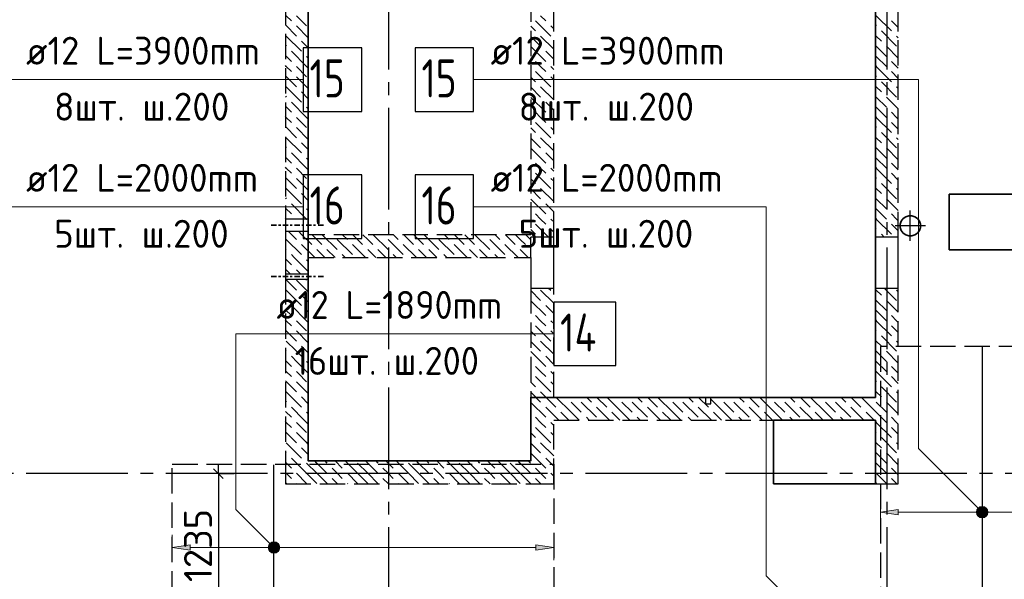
# Model space of a CAD drawing. Header units: millimetres. Extents: x 40580 to 1930067, y -240640 to 81020.
# Tile 119 of 256: x 490107 to 497851, y -212295 to -207892. Entities that reach past the tile are written whole.
import ezdxf

# ---------------------------------------------------------------- set-up
doc = ezdxf.new("R2010")
doc.units = ezdxf.units.MM
for name, pattern in [('______2', [270, 200, -70]), ('______5', [1100, 800, -100, 100, -100]), ('CENTER', [2, 1.25, -0.25, 0.25, -0.25])]:
    doc.linetypes.add(name, pattern=pattern)
for name, color, linetype, lineweight in [('Standard', 7, 'Continuous', 25), ('ДОП Верх по У', 7, 'Continuous', 25), ('ЖБ Перекрытие верхний уровень', 7, 'Continuous', 35), ('ОСИ', 7, 'CENTER', 15), ('Позиционная метка номер позиции', 7, 'Continuous', 13), ('Примечания', 7, 'Continuous', 13)]:
    doc.layers.add(name, color=color, linetype=linetype, lineweight=lineweight)
doc.layers.add('ЖБ Стена верхний уровень', color=7, linetype='______2', true_color=0x656565)
doc.layers.add('Макрос окна_ макрос двери', color=7, linetype='Continuous')
doc.styles.add('ISOCPEUR', font='isocpeur.ttf')

msp = doc.modelspace()

# ---------------------------------------------------------------- hatches: boundary and pattern name
at = {"layer": 'ДОП Верх по У', "linetype": 'Continuous', "lineweight": 13, "transparency": 33554687}
for points in [[(497016.8, -211787), (496876.8, -211767), (497016.8, -211747)], [(491446.8, -212064.9), (491306.8, -212044.9), (491446.8, -212024.9)]]:
    msp.add_hatch(color=7, dxfattribs=at).paths.add_polyline_path(points, flags=16)
for points in [[(497644.6, -211785.8), (497644.6, -211748.3), (497639.3, -211767)], [(497644.6, -211748.3), (497658.1, -211799.3), (497658.1, -211734.8)], [(497644.6, -211748.3), (497644.6, -211785.8), (497658.1, -211799.3)], [(497658.1, -211734.8), (497676.8, -211804.5), (497676.8, -211729.5)], [(497658.1, -211734.8), (497658.1, -211799.3), (497676.8, -211804.5)], [(497676.8, -211729.5), (497676.8, -211804.5), (497695.6, -211799.3)], [(497676.8, -211729.5), (497695.6, -211799.3), (497695.6, -211734.8)], [(497695.6, -211734.8), (497695.6, -211799.3), (497709.1, -211785.8)], [(497695.6, -211734.8), (497709.1, -211785.8), (497709.1, -211748.3)], [(497709.1, -211748.3), (497709.1, -211785.8), (497714.3, -211767)], [(492074.6, -212063.6), (492074.6, -212026.1), (492069.3, -212044.9)], [(492074.6, -212026.1), (492088.1, -212077.1), (492088.1, -212012.6)], [(492074.6, -212026.1), (492074.6, -212063.6), (492088.1, -212077.1)], [(492088.1, -212012.6), (492106.8, -212082.4), (492106.8, -212007.4)], [(492088.1, -212012.6), (492088.1, -212077.1), (492106.8, -212082.4)], [(492106.8, -212007.4), (492106.8, -212082.4), (492125.6, -212077.1)], [(492106.8, -212007.4), (492125.6, -212077.1), (492125.6, -212012.6)], [(492125.6, -212012.6), (492125.6, -212077.1), (492139.1, -212063.6)], [(492125.6, -212012.6), (492139.1, -212063.6), (492139.1, -212026.1)], [(492139.1, -212026.1), (492139.1, -212063.6), (492144.3, -212044.9)], [(494166.8, -212064.9), (494306.8, -212044.9), (494166.8, -212024.9)]]:
    msp.add_hatch(color=7, dxfattribs=at).paths.add_polyline_path(points)
at = {"layer": 'Позиционная метка номер позиции', "linetype": 'Continuous', "lineweight": 13, "transparency": 33554687}
for points in [[(497645, -211798.9), (497688.3, -211723.8), (497633.5, -211778.5)], [(497633.5, -211778.5), (497688.3, -211723.8), (497665.4, -211723.8)], [(497633.5, -211778.5), (497665.4, -211723.8), (497633.5, -211755.6)], [(497633.5, -211755.6), (497665.4, -211723.8), (497645, -211735.2)], [(497645, -211798.9), (497708.6, -211735.2), (497688.3, -211723.8)], [(497665.4, -211810.3), (497708.6, -211735.2), (497645, -211798.9)], [(497665.4, -211810.3), (497720.1, -211755.6), (497708.6, -211735.2)], [(497688.3, -211810.3), (497720.1, -211755.6), (497665.4, -211810.3)], [(497688.3, -211810.3), (497720.1, -211778.5), (497720.1, -211755.6)], [(497720.1, -211778.5), (497688.3, -211810.3), (497708.6, -211798.9)], [(492075, -212076.7), (492118.3, -212001.6), (492063.5, -212056.3)], [(492063.5, -212056.3), (492118.3, -212001.6), (492095.4, -212001.6)], [(492063.5, -212056.3), (492095.4, -212001.6), (492063.5, -212033.4)], [(492063.5, -212033.4), (492095.4, -212001.6), (492075, -212013)], [(492075, -212076.7), (492138.6, -212013), (492118.3, -212001.6)], [(492095.4, -212088.1), (492138.6, -212013), (492075, -212076.7)], [(492095.4, -212088.1), (492150.1, -212033.4), (492138.6, -212013)], [(492118.3, -212088.1), (492150.1, -212033.4), (492095.4, -212088.1)], [(492118.3, -212088.1), (492150.1, -212056.3), (492150.1, -212033.4)], [(492150.1, -212056.3), (492118.3, -212088.1), (492138.6, -212076.7)]]:
    msp.add_hatch(color=7, dxfattribs=at).paths.add_polyline_path(points)

# ---------------------------------------------------------------- linework, layer by layer
at = {"layer": 'Standard', "color": 8, "linetype": '______5', "lineweight": -3, "transparency": 33554687}
for p, q in [((497111.8, -209633.4), (497111.8, -209394.4)), ((497231.3, -209513.9), (496992.3, -209513.9))]:
    msp.add_line(p, q, dxfattribs=at)
at = {"layer": 'Standard', "color": 7, "linetype": 'Continuous', "lineweight": -3, "transparency": 33554687}
msp.add_line((491669.2, -211463.9), (491669.2, -211388.9), dxfattribs=at)
at = {"layer": 'Standard', "color": 251, "linetype": 'Continuous', "lineweight": -3, "true_color": 0x656565, "transparency": 33554687}
for q in [(491336.8, -211463.9), (491544.2, -211463.9), (491794.2, -211463.9)]:
    msp.add_line((491669.2, -211463.9), q, dxfattribs=at)
at = {"layer": 'Standard', "color": 7, "linetype": 'Continuous', "lineweight": 25, "transparency": 33554687}
msp.add_line((491631.7, -211426.4), (491706.7, -211501.4), dxfattribs=at)
at = {"layer": 'Standard', "color": 7, "linetype": 'Continuous', "lineweight": -3, "transparency": 33554687}
msp.add_lwpolyline([(491669.2, -211463.9), (491669.2, -212401.8), (491669.2, -212401.8), (491669.2, -212481.2), (491669.2, -212481.2), (491669.2, -212700.9)], dxfattribs=at)
at = {"layer": 'ДОП Верх по У', "color": 7, "linetype": 'Continuous', "lineweight": 13, "transparency": 33554687}
for p, q in [((490136.8, -208363.9), (492222.8, -208363.9)), ((493790.8, -208363.9), (495876.8, -208363.9)), ((490136.8, -209363.9), (492222.8, -209363.9)), ((493790.8, -209363.9), (495876.8, -209363.9)), ((492106.8, -210363.9), (494148.8, -210363.9))]:
    msp.add_line(p, q, dxfattribs=at)
at = {"layer": 'ДОП Верх по У', "color": 7, "linetype": 'Continuous', "lineweight": -3, "transparency": 33554687}
for p, q in [((497676.8, -210469.9), (497676.8, -214357.9)), ((492106.8, -212694.9), (492106.8, -211394.9))]:
    msp.add_line(p, q, dxfattribs=at)
at = {"layer": 'ДОП Верх по У', "color": 251, "linetype": 'Continuous', "lineweight": 13, "true_color": 0x494949, "transparency": 33554687}
for p, q in [((496876.8, -211767), (496876.8, -211667)), ((496876.8, -211767), (497016.8, -211747)), ((497016.8, -211787), (496876.8, -211767)), ((496876.8, -211767), (496876.8, -211867)), ((496876.8, -211767), (496876.8, -211767)), ((497016.8, -211747), (497016.8, -211787)), ((497016.8, -211767), (497646.8, -211767)), ((497676.8, -211729.5), (497676.8, -211729.5)), ((497706.8, -211767), (498136.8, -211767)), ((497676.8, -211804.5), (497676.8, -211804.5)), ((491306.8, -212044.9), (491306.8, -211944.9)), ((494306.8, -212044.9), (494306.8, -211944.9)), ((491306.8, -212044.9), (491446.8, -212024.9)), ((491446.8, -212024.9), (491446.8, -212064.9)), ((492106.8, -212007.4), (492106.8, -212007.4)), ((494306.8, -212044.9), (494166.8, -212024.9)), ((494166.8, -212024.9), (494166.8, -212064.9)), ((491446.8, -212064.9), (491306.8, -212044.9)), ((491306.8, -212044.9), (491306.8, -212144.9)), ((491306.8, -212044.9), (491306.8, -212044.9)), ((491446.8, -212044.9), (492076.8, -212044.9)), ((492106.8, -212082.4), (492106.8, -212082.4)), ((492136.8, -212044.9), (494166.8, -212044.9)), ((494166.8, -212064.9), (494306.8, -212044.9)), ((494306.8, -212044.9), (494306.8, -212144.9)), ((494306.8, -212044.9), (494306.8, -212044.9))]:
    msp.add_line(p, q, dxfattribs=at)
at = {"layer": 'ДОП Верх по У', "color": 7, "linetype": 'Continuous', "lineweight": 25, "transparency": 33554687}
for points in [[(492336.8, -208613.9), (492796.8, -208613.9), (492796.8, -208113.9), (492336.8, -208113.9), (492336.8, -208613.9)], [(493216.8, -208613.9), (493676.8, -208613.9), (493676.8, -208113.9), (493216.8, -208113.9), (493216.8, -208613.9)], [(492336.8, -209613.9), (492796.8, -209613.9), (492796.8, -209113.9), (492336.8, -209113.9), (492336.8, -209613.9)], [(493216.8, -209613.9), (493676.8, -209613.9), (493676.8, -209113.9), (493216.8, -209113.9), (493216.8, -209613.9)], [(494306.8, -210613.9), (494796.8, -210613.9), (494796.8, -210113.9), (494306.8, -210113.9), (494306.8, -210613.9)]]:
    msp.add_lwpolyline(points, dxfattribs=at)
at = {"layer": 'ДОП Верх по У', "color": 251, "linetype": 'Continuous', "lineweight": 13, "true_color": 0x494949, "transparency": 33554687}
for centre in [(497676.8, -211767), (492106.8, -212044.9)]:
    msp.add_circle(centre, 37.5, dxfattribs=at)
at = {"layer": 'ЖБ Перекрытие верхний уровень', "transparency": 33554687}
for p, q in [((498676.8, -209263.9), (497416.8, -209263.9)), ((497416.8, -209263.9), (497416.8, -209703.9)), ((497039.9, -209477.2), (497032.1, -209501.2)), ((497054.8, -209456.8), (497039.9, -209477.2)), ((497075.2, -209442), (497054.8, -209456.8)), ((497099.2, -209434.2), (497075.2, -209442)), ((497124.4, -209434.2), (497099.2, -209434.2)), ((497148.4, -209442), (497124.4, -209434.2)), ((497168.9, -209456.8), (497148.4, -209442)), ((497183.7, -209477.2), (497168.9, -209456.8)), ((497191.5, -209501.2), (497183.7, -209477.2)), ((497032.1, -209501.2), (497032.1, -209526.5)), ((497032.1, -209526.5), (497039.9, -209550.5)), ((497039.9, -209550.5), (497054.8, -209570.9)), ((497168.9, -209570.9), (497183.7, -209550.5)), ((497183.7, -209550.5), (497191.5, -209526.5)), ((497191.5, -209526.5), (497191.5, -209501.2)), ((497054.8, -209570.9), (497075.2, -209585.7)), ((497075.2, -209585.7), (497099.2, -209593.5)), ((497099.2, -209593.5), (497124.4, -209593.5)), ((497124.4, -209593.5), (497148.4, -209585.7)), ((497148.4, -209585.7), (497168.9, -209570.9)), ((497416.8, -209703.9), (498676.8, -209703.9)), ((496836.8, -211043.9), (496036.8, -211043.9)), ((496036.8, -211043.9), (496036.8, -211543.9)), ((496836.8, -211543.9), (496836.8, -211043.9)), ((496036.8, -211543.9), (496836.8, -211543.9))]:
    msp.add_line(p, q, dxfattribs=at)
at = {"layer": 'ЖБ Перекрытие верхний уровень', "transparency": 33554687, "extrusion": (0, 0, -1)}
msp.add_lwpolyline([(-494306.8, -206818.9), (-494306.8, -206923.9), (-492376.8, -206923.9), (-492376.8, -211363.9), (-494126.8, -211363.9), (-494126.8, -210863.9), (-496836.8, -210863.9), (-496836.8, -206818.9), (-494306.8, -206818.9), (-494306.8, -206818.9)], dxfattribs=at)
at = {"layer": 'ЖБ Стена верхний уровень', "color": 251, "linetype": '______2', "lineweight": -3, "true_color": 0x656565, "transparency": 33554687}
for p, q in [((492196.8, -206923.9), (492196.8, -209461.4)), ((492376.8, -209461.4), (492376.8, -206923.9)), ((494126.8, -207168.9), (494126.8, -209583.9)), ((494306.8, -209603.9), (494306.8, -207168.9)), ((496836.8, -207168.9), (496836.8, -209603.9)), ((497016.8, -209603.9), (497016.8, -207168.9)), ((492376.8, -209461.4), (492196.8, -209461.4)), ((492196.8, -209556.4), (492376.8, -209556.4)), ((492196.8, -209556.4), (492196.8, -209583.9)), ((492376.8, -209583.9), (492376.8, -209556.4)), ((492196.8, -209583.9), (492196.8, -209763.9)), ((494126.8, -209583.9), (492376.8, -209583.9)), ((494306.8, -209603.9), (494126.8, -209603.9)), ((494126.8, -209763.9), (494126.8, -209603.9)), ((497016.8, -209603.9), (496836.8, -209603.9)), ((492196.8, -209763.9), (492196.8, -209893.9)), ((492376.8, -209763.9), (494126.8, -209763.9)), ((492376.8, -209893.9), (492376.8, -209763.9)), ((492376.8, -209893.9), (492196.8, -209893.9)), ((492376.8, -209893.9), (492196.8, -209893.9)), ((492196.8, -209933.9), (492376.8, -209933.9)), ((492196.8, -209933.9), (492376.8, -209933.9)), ((492196.8, -209933.9), (492196.8, -211363.9)), ((492376.8, -211363.9), (492376.8, -209933.9)), ((494126.8, -210003.9), (494306.8, -210003.9)), ((494126.8, -210003.9), (494126.8, -211363.9)), ((494306.8, -210863.9), (494306.8, -210003.9)), ((496836.8, -210003.9), (497016.8, -210003.9)), ((496836.8, -210003.9), (496836.8, -210863.9)), ((497016.8, -211543.9), (497016.8, -210003.9)), ((495501.8, -210863.9), (494306.8, -210863.9)), ((495501.8, -210863.9), (495501.8, -210913.9)), ((495541.8, -210913.9), (495541.8, -210863.9)), ((496836.8, -210863.9), (495541.8, -210863.9)), ((495501.8, -210913.9), (495541.8, -210913.9)), ((494306.8, -211043.9), (496836.8, -211043.9)), ((494306.8, -211543.9), (494306.8, -211043.9)), ((496836.8, -211043.9), (496836.8, -211543.9)), ((492196.8, -211363.9), (492196.8, -211543.9)), ((494126.8, -211363.9), (492376.8, -211363.9)), ((492196.8, -211543.9), (494126.8, -211543.9)), ((494126.8, -211543.9), (494306.8, -211543.9)), ((496836.8, -211543.9), (497016.8, -211543.9))]:
    msp.add_line(p, q, dxfattribs=at)
at = {"layer": 'ЖБ Стена верхний уровень', "color": 9, "linetype": 'Continuous', "lineweight": -3, "true_color": 0xc7c7c7, "transparency": 33554687}
for p, q in [((492243.8, -207900.7), (492203.8, -207860.7)), ((492283.8, -207860.7), (492363.8, -207940.7)), ((494163.8, -207900.7), (494283.8, -208020.7)), ((494243.8, -207900.7), (494203.8, -207860.7)), ((496843.8, -207860.7), (496963.8, -207980.7)), ((492196.8, -207933.8), (492283.8, -208020.7)), ((492283.8, -207940.7), (492376.8, -208033.8)), ((494126.8, -207943.8), (494163.8, -207980.7)), ((494283.8, -207940.7), (494306.8, -207963.8)), ((496836.8, -207933.8), (496843.8, -207940.7)), ((496883.8, -207980.7), (497003.8, -208100.7)), ((492203.8, -208020.7), (492323.8, -208140.7)), ((492376.8, -208113.8), (492323.8, -208060.7)), ((494126.8, -208023.8), (494203.8, -208100.7)), ((494203.8, -208020.7), (494306.8, -208123.8)), ((496843.8, -208020.7), (496836.8, -208013.8)), ((496883.8, -208060.7), (496843.8, -208020.7)), ((492196.8, -208093.8), (492203.8, -208100.7)), ((492363.8, -208260.7), (492243.8, -208140.7)), ((494126.8, -208103.8), (494243.8, -208220.7)), ((494306.8, -208203.8), (494243.8, -208140.7)), ((496843.8, -208100.7), (496923.8, -208180.7)), ((492196.8, -208173.8), (492243.8, -208220.7)), ((492363.8, -208180.7), (492376.8, -208193.8)), ((494203.8, -208260.7), (494163.8, -208220.7)), ((496843.8, -208180.7), (496836.8, -208173.8)), ((496843.8, -208180.7), (496923.8, -208260.7)), ((497003.8, -208260.7), (496963.8, -208220.7)), ((492203.8, -208260.7), (492196.8, -208253.8)), ((492243.8, -208300.7), (492203.8, -208260.7)), ((492283.8, -208260.7), (492363.8, -208340.7)), ((492363.8, -208260.7), (492376.8, -208273.8)), ((494163.8, -208300.7), (494283.8, -208420.7)), ((494243.8, -208300.7), (494203.8, -208260.7)), ((494283.8, -208260.7), (494306.8, -208283.8)), ((496836.8, -208253.8), (496843.8, -208260.7)), ((496843.8, -208260.7), (496963.8, -208380.7)), ((492196.8, -208333.8), (492283.8, -208420.7)), ((492283.8, -208340.7), (492376.8, -208433.8)), ((494126.8, -208343.8), (494163.8, -208380.7)), ((494283.8, -208340.7), (494306.8, -208363.8)), ((496836.8, -208333.8), (496843.8, -208340.7)), ((496883.8, -208380.7), (497003.8, -208500.7)), ((492203.8, -208420.7), (492323.8, -208540.7)), ((492376.8, -208513.8), (492323.8, -208460.7)), ((494126.8, -208423.8), (494203.8, -208500.7)), ((494203.8, -208420.7), (494306.8, -208523.8)), ((496843.8, -208420.7), (496836.8, -208413.8)), ((496883.8, -208460.7), (496843.8, -208420.7)), ((492196.8, -208493.8), (492203.8, -208500.7)), ((492363.8, -208660.7), (492243.8, -208540.7)), ((494126.8, -208503.8), (494243.8, -208620.7)), ((494306.8, -208603.8), (494243.8, -208540.7)), ((496843.8, -208500.7), (496923.8, -208580.7)), ((492196.8, -208573.8), (492243.8, -208620.7)), ((492363.8, -208580.7), (492376.8, -208593.8)), ((494203.8, -208660.7), (494163.8, -208620.7)), ((496843.8, -208580.7), (496836.8, -208573.8)), ((496843.8, -208580.7), (496923.8, -208660.7)), ((497003.8, -208660.7), (496963.8, -208620.7)), ((492203.8, -208660.7), (492196.8, -208653.8)), ((492243.8, -208700.7), (492203.8, -208660.7)), ((492283.8, -208660.7), (492363.8, -208740.7)), ((492363.8, -208660.7), (492376.8, -208673.8)), ((494163.8, -208700.7), (494283.8, -208820.7)), ((494243.8, -208700.7), (494203.8, -208660.7)), ((494283.8, -208660.7), (494306.8, -208683.8)), ((496836.8, -208653.8), (496843.8, -208660.7)), ((496843.8, -208660.7), (496963.8, -208780.7)), ((492196.8, -208733.8), (492283.8, -208820.7)), ((492283.8, -208740.7), (492376.8, -208833.8)), ((494126.8, -208743.8), (494163.8, -208780.7)), ((494283.8, -208740.7), (494306.8, -208763.8)), ((496836.8, -208733.8), (496843.8, -208740.7)), ((496883.8, -208780.7), (497003.8, -208900.7)), ((492203.8, -208820.7), (492323.8, -208940.7)), ((494126.8, -208823.8), (494203.8, -208900.7)), ((494203.8, -208820.7), (494306.8, -208923.8)), ((496843.8, -208820.7), (496836.8, -208813.8)), ((496883.8, -208860.7), (496843.8, -208820.7)), ((492196.8, -208893.8), (492203.8, -208900.7)), ((492376.8, -208913.8), (492323.8, -208860.7)), ((494126.8, -208903.8), (494243.8, -209020.7)), ((496843.8, -208900.7), (496923.8, -208980.7)), ((492196.8, -208973.8), (492243.8, -209020.7)), ((492363.8, -209060.7), (492243.8, -208940.7)), ((492363.8, -208980.7), (492376.8, -208993.8)), ((494306.8, -209003.8), (494243.8, -208940.7)), ((496843.8, -208980.7), (496836.8, -208973.8)), ((496843.8, -208980.7), (496923.8, -209060.7)), ((492203.8, -209060.7), (492196.8, -209053.8)), ((492243.8, -209100.7), (492203.8, -209060.7)), ((492283.8, -209060.7), (492363.8, -209140.7)), ((492363.8, -209060.7), (492376.8, -209073.8)), ((494203.8, -209060.7), (494163.8, -209020.7)), ((494243.8, -209100.7), (494203.8, -209060.7)), ((494283.8, -209060.7), (494306.8, -209083.8)), ((496836.8, -209053.8), (496843.8, -209060.7)), ((496843.8, -209060.7), (496963.8, -209180.7)), ((497003.8, -209060.7), (496963.8, -209020.7)), ((492196.8, -209133.8), (492283.8, -209220.7)), ((492283.8, -209140.7), (492376.8, -209233.8)), ((494126.8, -209143.8), (494163.8, -209180.7)), ((494163.8, -209100.7), (494283.8, -209220.7)), ((494283.8, -209140.7), (494306.8, -209163.8)), ((496836.8, -209133.8), (496843.8, -209140.7)), ((492203.8, -209220.7), (492323.8, -209340.7)), ((494126.8, -209223.8), (494203.8, -209300.7)), ((494203.8, -209220.7), (494306.8, -209323.8)), ((496843.8, -209220.7), (496836.8, -209213.8)), ((496883.8, -209260.7), (496843.8, -209220.7)), ((496883.8, -209180.7), (497003.8, -209300.7)), ((492196.8, -209293.8), (492203.8, -209300.7)), ((492376.8, -209313.8), (492323.8, -209260.7)), ((494126.8, -209303.8), (494243.8, -209420.7)), ((496843.8, -209300.7), (496923.8, -209380.7)), ((492196.8, -209373.8), (492243.8, -209420.7)), ((492363.8, -209460.7), (492243.8, -209340.7)), ((492363.8, -209380.7), (492376.8, -209393.8)), ((494306.8, -209403.8), (494243.8, -209340.7)), ((496843.8, -209380.7), (496836.8, -209373.8)), ((496843.8, -209380.7), (496923.8, -209460.7)), ((492203.8, -209460.7), (492196.8, -209453.8)), ((492204.4, -209461.4), (492203.8, -209460.7)), ((492283.8, -209460.7), (492284.4, -209461.4)), ((492363.8, -209460.7), (492364.4, -209461.4)), ((494203.8, -209460.7), (494163.8, -209420.7)), ((494243.8, -209500.7), (494203.8, -209460.7)), ((494283.8, -209460.7), (494306.8, -209483.8)), ((496836.8, -209453.8), (496843.8, -209460.7)), ((496843.8, -209460.7), (496963.8, -209580.7)), ((497003.8, -209460.7), (496963.8, -209420.7)), ((492219.4, -209556.4), (492246.9, -209583.9)), ((492299.4, -209556.4), (492326.9, -209583.9)), ((494126.8, -209543.8), (494163.8, -209580.7)), ((494163.8, -209500.7), (494266.9, -209603.9)), ((494283.8, -209540.7), (494306.8, -209563.8)), ((496836.8, -209533.8), (496843.8, -209540.7)), ((492203.8, -209620.7), (492323.8, -209740.7)), ((492246.9, -209583.9), (492283.8, -209620.7)), ((492326.9, -209583.9), (492403.8, -209660.7)), ((492443.8, -209620.7), (492406.9, -209583.9)), ((492483.8, -209660.7), (492443.8, -209620.7)), ((492486.9, -209583.9), (492603.8, -209700.7)), ((492603.8, -209620.7), (492723.8, -209740.7)), ((492646.9, -209583.9), (492683.8, -209620.7)), ((492726.9, -209583.9), (492803.8, -209660.7)), ((492843.8, -209620.7), (492806.9, -209583.9)), ((492883.8, -209660.7), (492843.8, -209620.7)), ((492886.9, -209583.9), (493003.8, -209700.7)), ((493003.8, -209620.7), (493123.8, -209740.7)), ((493046.9, -209583.9), (493083.8, -209620.7)), ((493126.9, -209583.9), (493203.8, -209660.7)), ((493243.8, -209620.7), (493206.9, -209583.9)), ((493283.8, -209660.7), (493243.8, -209620.7)), ((493286.9, -209583.9), (493403.8, -209700.7)), ((493403.8, -209620.7), (493523.8, -209740.7)), ((493446.9, -209583.9), (493483.8, -209620.7)), ((493526.9, -209583.9), (493603.8, -209660.7)), ((493643.8, -209620.7), (493606.9, -209583.9)), ((493683.8, -209660.7), (493643.8, -209620.7)), ((493686.9, -209583.9), (493803.8, -209700.7)), ((493803.8, -209620.7), (493923.8, -209740.7)), ((493846.9, -209583.9), (493883.8, -209620.7)), ((493926.9, -209583.9), (494003.8, -209660.7)), ((494043.8, -209620.7), (494006.9, -209583.9)), ((494083.8, -209660.7), (494043.8, -209620.7)), ((494086.9, -209583.9), (494126.8, -209623.8)), ((496883.8, -209580.7), (496906.9, -209603.9)), ((492196.8, -209693.8), (492203.8, -209700.7)), ((492426.9, -209763.9), (492323.8, -209660.7)), ((492443.8, -209700.7), (492506.9, -209763.9)), ((492523.8, -209700.7), (492586.9, -209763.9)), ((492826.9, -209763.9), (492723.8, -209660.7)), ((492843.8, -209700.7), (492906.9, -209763.9)), ((492923.8, -209700.7), (492986.9, -209763.9)), ((493226.9, -209763.9), (493123.8, -209660.7)), ((493243.8, -209700.7), (493306.9, -209763.9)), ((493323.8, -209700.7), (493386.9, -209763.9)), ((493626.9, -209763.9), (493523.8, -209660.7)), ((493643.8, -209700.7), (493706.9, -209763.9)), ((493723.8, -209700.7), (493786.9, -209763.9)), ((494026.9, -209763.9), (493923.8, -209660.7)), ((494043.8, -209700.7), (494106.9, -209763.9)), ((494123.8, -209700.7), (494126.8, -209703.8)), ((492266.9, -209763.9), (492243.8, -209740.7)), ((492363.8, -209860.7), (492266.9, -209763.9)), ((492363.8, -209780.7), (492376.8, -209793.8)), ((492666.9, -209763.9), (492643.8, -209740.7)), ((493066.9, -209763.9), (493043.8, -209740.7)), ((493466.9, -209763.9), (493443.8, -209740.7)), ((493866.9, -209763.9), (493843.8, -209740.7)), ((492203.8, -209860.7), (492196.8, -209853.8)), ((492283.8, -209860.7), (492316.9, -209893.9)), ((492363.8, -209860.7), (492376.8, -209873.8)), ((492283.8, -209940.7), (492376.8, -210033.8)), ((492356.9, -209933.9), (492363.8, -209940.7)), ((494203.8, -210020.7), (494306.8, -210123.8)), ((494266.9, -210003.9), (494283.8, -210020.7)), ((496843.8, -210020.7), (496836.8, -210013.8)), ((496883.8, -210060.7), (496843.8, -210020.7)), ((496906.9, -210003.9), (497003.8, -210100.7)), ((492196.8, -210093.8), (492203.8, -210100.7)), ((492376.8, -210113.8), (492323.8, -210060.7)), ((494126.8, -210023.8), (494203.8, -210100.7)), ((492196.8, -210173.8), (492243.8, -210220.7)), ((492363.8, -210260.7), (492243.8, -210140.7)), ((494126.8, -210103.8), (494243.8, -210220.7)), ((494306.8, -210203.8), (494243.8, -210140.7)), ((496843.8, -210180.7), (496836.8, -210173.8)), ((496843.8, -210100.7), (496923.8, -210180.7)), ((492203.8, -210260.7), (492196.8, -210253.8)), ((492363.8, -210180.7), (492376.8, -210193.8)), ((494203.8, -210260.7), (494163.8, -210220.7)), ((496836.8, -210253.8), (496843.8, -210260.7)), ((496843.8, -210180.7), (496923.8, -210260.7)), ((497003.8, -210260.7), (496963.8, -210220.7)), ((492243.8, -210300.7), (492203.8, -210260.7)), ((492283.8, -210260.7), (492363.8, -210340.7)), ((492363.8, -210260.7), (492376.8, -210273.8)), ((494163.8, -210300.7), (494283.8, -210420.7)), ((494243.8, -210300.7), (494203.8, -210260.7)), ((494283.8, -210260.7), (494306.8, -210283.8)), ((496843.8, -210260.7), (496963.8, -210380.7)), ((492283.8, -210340.7), (492376.8, -210433.8)), ((494126.8, -210343.8), (494163.8, -210380.7)), ((494283.8, -210340.7), (494306.8, -210363.8)), ((496836.8, -210333.8), (496843.8, -210340.7)), ((496883.8, -210380.7), (497003.8, -210500.7)), ((492376.8, -210513.8), (492323.8, -210460.7)), ((494126.8, -210423.8), (494203.8, -210500.7)), ((494203.8, -210420.7), (494306.8, -210523.8)), ((496843.8, -210420.7), (496836.8, -210413.8)), ((496883.8, -210460.7), (496843.8, -210420.7)), ((492196.8, -210493.8), (492203.8, -210500.7)), ((494126.8, -210503.8), (494243.8, -210620.7)), ((494306.8, -210603.8), (494243.8, -210540.7)), ((496843.8, -210500.7), (496923.8, -210580.7)), ((492196.8, -210573.8), (492243.8, -210620.7)), ((492363.8, -210580.7), (492376.8, -210593.8)), ((494203.8, -210660.7), (494163.8, -210620.7)), ((496843.8, -210580.7), (496836.8, -210573.8)), ((496843.8, -210580.7), (496923.8, -210660.7)), ((497003.8, -210660.7), (496963.8, -210620.7)), ((492203.8, -210660.7), (492196.8, -210653.8)), ((492243.8, -210700.7), (492203.8, -210660.7)), ((492363.8, -210660.7), (492376.8, -210673.8)), ((494163.8, -210700.7), (494283.8, -210820.7)), ((494243.8, -210700.7), (494203.8, -210660.7)), ((494283.8, -210660.7), (494306.8, -210683.8)), ((496836.8, -210653.8), (496843.8, -210660.7)), ((496843.8, -210660.7), (496963.8, -210780.7)), ((492196.8, -210733.8), (492283.8, -210820.7)), ((494126.8, -210743.8), (494163.8, -210780.7)), ((494283.8, -210740.7), (494306.8, -210763.8)), ((496836.8, -210733.8), (496843.8, -210740.7)), ((496883.8, -210780.7), (497003.8, -210900.7)), ((492203.8, -210820.7), (492323.8, -210940.7)), ((492376.8, -210913.8), (492323.8, -210860.7)), ((494126.8, -210823.8), (494203.8, -210900.7)), ((494203.8, -210820.7), (494306.8, -210923.8)), ((494443.8, -210980.7), (494326.9, -210863.9)), ((494566.9, -210863.9), (494603.8, -210900.7)), ((494646.9, -210863.9), (494723.8, -210940.7)), ((494843.8, -210980.7), (494726.9, -210863.9)), ((494966.9, -210863.9), (495003.8, -210900.7)), ((495046.9, -210863.9), (495123.8, -210940.7)), ((495243.8, -210980.7), (495126.9, -210863.9)), ((495366.9, -210863.9), (495403.8, -210900.7)), ((495446.9, -210863.9), (495523.8, -210940.7)), ((495766.9, -210863.9), (495803.8, -210900.7)), ((495846.9, -210863.9), (495923.8, -210940.7)), ((496043.8, -210980.7), (495926.9, -210863.9)), ((496166.9, -210863.9), (496203.8, -210900.7)), ((496246.9, -210863.9), (496323.8, -210940.7)), ((496443.8, -210980.7), (496326.9, -210863.9)), ((496566.9, -210863.9), (496603.8, -210900.7)), ((496646.9, -210863.9), (496723.8, -210940.7)), ((496836.8, -210973.8), (496726.9, -210863.9)), ((496843.8, -210820.7), (496836.8, -210813.8)), ((496883.8, -210860.7), (496843.8, -210820.7)), ((492196.8, -210893.8), (492203.8, -210900.7)), ((494126.8, -210903.8), (494243.8, -211020.7)), ((494306.8, -211003.8), (494243.8, -210940.7)), ((494306.8, -210923.8), (494323.8, -210940.7)), ((494443.8, -210900.7), (494523.8, -210980.7)), ((494523.8, -210900.7), (494643.8, -211020.7)), ((494746.9, -211043.9), (494643.8, -210940.7)), ((494843.8, -210900.7), (494923.8, -210980.7)), ((494923.8, -210900.7), (495043.8, -211020.7)), ((495146.9, -211043.9), (495043.8, -210940.7)), ((495243.8, -210900.7), (495323.8, -210980.7)), ((495323.8, -210900.7), (495443.8, -211020.7)), ((495546.9, -211043.9), (495443.8, -210940.7)), ((495643.8, -210980.7), (495541.8, -210878.8)), ((495643.8, -210900.7), (495723.8, -210980.7)), ((495723.8, -210900.7), (495843.8, -211020.7)), ((495946.9, -211043.9), (495843.8, -210940.7)), ((496043.8, -210900.7), (496123.8, -210980.7)), ((496123.8, -210900.7), (496243.8, -211020.7)), ((496346.9, -211043.9), (496243.8, -210940.7)), ((496443.8, -210900.7), (496523.8, -210980.7)), ((496523.8, -210900.7), (496643.8, -211020.7)), ((496746.9, -211043.9), (496643.8, -210940.7)), ((496843.8, -210900.7), (496923.8, -210980.7)), ((492196.8, -210973.8), (492243.8, -211020.7)), ((492363.8, -210980.7), (492376.8, -210993.8)), ((494203.8, -211060.7), (494163.8, -211020.7)), ((494346.9, -211043.9), (494306.8, -211003.8)), ((494363.8, -210980.7), (494426.9, -211043.9)), ((494443.8, -210980.7), (494506.9, -211043.9)), ((494586.9, -211043.9), (494563.8, -211020.7)), ((494763.8, -210980.7), (494826.9, -211043.9)), ((494843.8, -210980.7), (494906.9, -211043.9)), ((494986.9, -211043.9), (494963.8, -211020.7)), ((495163.8, -210980.7), (495226.9, -211043.9)), ((495243.8, -210980.7), (495306.9, -211043.9)), ((495386.9, -211043.9), (495363.8, -211020.7)), ((495563.8, -210980.7), (495626.9, -211043.9)), ((495643.8, -210980.7), (495706.9, -211043.9)), ((495786.9, -211043.9), (495763.8, -211020.7)), ((495963.8, -210980.7), (496026.9, -211043.9)), ((496043.8, -210980.7), (496106.9, -211043.9)), ((496186.9, -211043.9), (496163.8, -211020.7)), ((496363.8, -210980.7), (496426.9, -211043.9)), ((496443.8, -210980.7), (496506.9, -211043.9)), ((496586.9, -211043.9), (496563.8, -211020.7)), ((496763.8, -210980.7), (496826.9, -211043.9)), ((496843.8, -210980.7), (496836.8, -210973.8)), ((496843.8, -210980.7), (496923.8, -211060.7)), ((497003.8, -211060.7), (496963.8, -211020.7)), ((492203.8, -211060.7), (492196.8, -211053.8)), ((492243.8, -211100.7), (492203.8, -211060.7)), ((492363.8, -211060.7), (492376.8, -211073.8)), ((494163.8, -211100.7), (494283.8, -211220.7)), ((494243.8, -211100.7), (494203.8, -211060.7)), ((494283.8, -211060.7), (494306.8, -211083.8)), ((496836.8, -211053.8), (496843.8, -211060.7)), ((496843.8, -211060.7), (496963.8, -211180.7)), ((492196.8, -211133.8), (492283.8, -211220.7)), ((494126.8, -211143.8), (494163.8, -211180.7)), ((494283.8, -211140.7), (494306.8, -211163.8)), ((496836.8, -211133.8), (496843.8, -211140.7)), ((496883.8, -211180.7), (497003.8, -211300.7)), ((492203.8, -211220.7), (492323.8, -211340.7)), ((494126.8, -211223.8), (494203.8, -211300.7)), ((494203.8, -211220.7), (494306.8, -211323.8)), ((496843.8, -211220.7), (496836.8, -211213.8)), ((496883.8, -211260.7), (496843.8, -211220.7)), ((492196.8, -211293.8), (492203.8, -211300.7)), ((494126.8, -211303.8), (494243.8, -211420.7)), ((496843.8, -211300.7), (496923.8, -211380.7)), ((492196.8, -211373.8), (492243.8, -211420.7)), ((492266.9, -211363.9), (492243.8, -211340.7)), ((492363.8, -211460.7), (492266.9, -211363.9)), ((492363.8, -211380.7), (492443.8, -211460.7)), ((492443.8, -211380.7), (492426.9, -211363.9)), ((492443.8, -211380.7), (492523.8, -211460.7)), ((492506.9, -211363.9), (492523.8, -211380.7)), ((492586.9, -211363.9), (492643.8, -211420.7)), ((492763.8, -211460.7), (492666.9, -211363.9)), ((492763.8, -211380.7), (492843.8, -211460.7)), ((492843.8, -211380.7), (492826.9, -211363.9)), ((492843.8, -211380.7), (492923.8, -211460.7)), ((492906.9, -211363.9), (492923.8, -211380.7)), ((492986.9, -211363.9), (493043.8, -211420.7)), ((493163.8, -211460.7), (493066.9, -211363.9)), ((493163.8, -211380.7), (493243.8, -211460.7)), ((493243.8, -211380.7), (493226.9, -211363.9)), ((493243.8, -211380.7), (493323.8, -211460.7)), ((493306.9, -211363.9), (493323.8, -211380.7)), ((493386.9, -211363.9), (493443.8, -211420.7)), ((493563.8, -211460.7), (493466.9, -211363.9)), ((493563.8, -211380.7), (493643.8, -211460.7)), ((493643.8, -211380.7), (493626.9, -211363.9)), ((493643.8, -211380.7), (493723.8, -211460.7)), ((493706.9, -211363.9), (493723.8, -211380.7)), ((493786.9, -211363.9), (493843.8, -211420.7)), ((493963.8, -211460.7), (493866.9, -211363.9)), ((493963.8, -211380.7), (494043.8, -211460.7)), ((494043.8, -211380.7), (494026.9, -211363.9)), ((494043.8, -211380.7), (494123.8, -211460.7)), ((494106.9, -211363.9), (494123.8, -211380.7)), ((494306.8, -211403.8), (494243.8, -211340.7)), ((496843.8, -211380.7), (496836.8, -211373.8)), ((496843.8, -211380.7), (496923.8, -211460.7)), ((492203.8, -211460.7), (492196.8, -211453.8)), ((492243.8, -211500.7), (492203.8, -211460.7)), ((492283.8, -211460.7), (492363.8, -211540.7)), ((492363.8, -211460.7), (492443.8, -211540.7)), ((492443.8, -211460.7), (492526.9, -211543.9)), ((492603.8, -211460.7), (492563.8, -211420.7)), ((492643.8, -211500.7), (492603.8, -211460.7)), ((492683.8, -211460.7), (492763.8, -211540.7)), ((492763.8, -211460.7), (492843.8, -211540.7)), ((492843.8, -211460.7), (492926.9, -211543.9)), ((493003.8, -211460.7), (492963.8, -211420.7)), ((493043.8, -211500.7), (493003.8, -211460.7)), ((493083.8, -211460.7), (493163.8, -211540.7)), ((493163.8, -211460.7), (493243.8, -211540.7)), ((493243.8, -211460.7), (493326.9, -211543.9)), ((493403.8, -211460.7), (493363.8, -211420.7)), ((493443.8, -211500.7), (493403.8, -211460.7)), ((493483.8, -211460.7), (493563.8, -211540.7)), ((493563.8, -211460.7), (493643.8, -211540.7)), ((493643.8, -211460.7), (493726.9, -211543.9)), ((493803.8, -211460.7), (493763.8, -211420.7)), ((493843.8, -211500.7), (493803.8, -211460.7)), ((493883.8, -211460.7), (493963.8, -211540.7)), ((493963.8, -211460.7), (494043.8, -211540.7)), ((494043.8, -211460.7), (494126.8, -211543.8)), ((494203.8, -211460.7), (494163.8, -211420.7)), ((494243.8, -211500.7), (494203.8, -211460.7)), ((494283.8, -211460.7), (494306.8, -211483.8)), ((496836.8, -211453.8), (496843.8, -211460.7)), ((496843.8, -211460.7), (496926.9, -211543.9)), ((497003.8, -211460.7), (496963.8, -211420.7)), ((492196.8, -211533.8), (492206.9, -211543.9)), ((492283.8, -211540.7), (492286.9, -211543.9)), ((492563.8, -211500.7), (492606.9, -211543.9)), ((492683.8, -211540.7), (492686.9, -211543.9)), ((492963.8, -211500.7), (493006.9, -211543.9)), ((493083.8, -211540.7), (493086.9, -211543.9)), ((493363.8, -211500.7), (493406.9, -211543.9)), ((493483.8, -211540.7), (493486.9, -211543.9)), ((493763.8, -211500.7), (493806.9, -211543.9)), ((493883.8, -211540.7), (493886.9, -211543.9)), ((494126.8, -211543.8), (494126.9, -211543.9)), ((494163.8, -211500.7), (494206.9, -211543.9)), ((494283.8, -211540.7), (494286.9, -211543.9)), ((496836.8, -211533.8), (496843.8, -211540.7)), ((496963.8, -211500.7), (497006.9, -211543.9))]:
    msp.add_line(p, q, dxfattribs=at)
for points in [[(496963.8, -207900.7), (497016.8, -207953.8), (497016.8, -207953.8), (497016.8, -207953.8), (497016.8, -207953.8)], [(497003.8, -208020.7), (497016.8, -208033.8), (497016.8, -208033.8), (497016.8, -208033.8), (497016.8, -208033.8)], [(496923.8, -208100.7), (497016.8, -208193.8), (497016.8, -208193.8), (497016.8, -208193.8), (497016.8, -208193.8)], [(496963.8, -208300.7), (497016.8, -208353.8), (497016.8, -208353.8), (497016.8, -208353.8), (497016.8, -208353.8)], [(497016.8, -208273.8), (497016.8, -208273.8), (497016.8, -208273.8), (497016.8, -208273.8), (497003.8, -208260.7)], [(497003.8, -208420.7), (497016.8, -208433.8), (497016.8, -208433.8), (497016.8, -208433.8), (497016.8, -208433.8)], [(496923.8, -208500.7), (497016.8, -208593.8), (497016.8, -208593.8), (497016.8, -208593.8), (497016.8, -208593.8)], [(496963.8, -208700.7), (497016.8, -208753.8), (497016.8, -208753.8), (497016.8, -208753.8), (497016.8, -208753.8)], [(497016.8, -208673.8), (497016.8, -208673.8), (497016.8, -208673.8), (497016.8, -208673.8), (497003.8, -208660.7)], [(497003.8, -208820.7), (497016.8, -208833.8), (497016.8, -208833.8), (497016.8, -208833.8), (497016.8, -208833.8)], [(496923.8, -208900.7), (497016.8, -208993.8), (497016.8, -208993.8), (497016.8, -208993.8), (497016.8, -208993.8)], [(497016.8, -209073.8), (497016.8, -209073.8), (497016.8, -209073.8), (497016.8, -209073.8), (497003.8, -209060.7)], [(496963.8, -209100.7), (497016.8, -209153.8), (497016.8, -209153.8), (497016.8, -209153.8), (497016.8, -209153.8)], [(497003.8, -209220.7), (497016.8, -209233.8), (497016.8, -209233.8), (497016.8, -209233.8), (497016.8, -209233.8)], [(496923.8, -209300.7), (497016.8, -209393.8), (497016.8, -209393.8), (497016.8, -209393.8), (497016.8, -209393.8)], [(497016.8, -209473.8), (497016.8, -209473.8), (497016.8, -209473.8), (497016.8, -209473.8), (497003.8, -209460.7)], [(496963.8, -209500.7), (497016.8, -209553.8), (497016.8, -209553.8), (497016.8, -209553.8), (497016.8, -209553.8)], [(492196.8, -209773.8), (492198.1, -209775), (492198.1, -209775), (492243.8, -209820.7)], [(492236.9, -209893.9), (492208.2, -209865.2), (492208.2, -209865.2), (492203.8, -209860.7)], [(492196.9, -209933.9), (492218.4, -209955.3), (492218.4, -209955.3), (492283.8, -210020.7)], [(492203.8, -210020.7), (492228.5, -210045.4), (492228.5, -210045.4), (492323.8, -210140.7)], [(497003.8, -210020.7), (497016.8, -210033.8), (497016.8, -210033.8)], [(496923.8, -210100.7), (497016.8, -210193.8), (497016.8, -210193.8)], [(496963.8, -210300.7), (497016.8, -210353.8), (497016.8, -210353.8)], [(497016.8, -210273.8), (497016.8, -210273.8), (497003.8, -210260.7)], [(492196.8, -210333.8), (492269.1, -210406), (492269.1, -210406), (492283.8, -210420.7)], [(492203.8, -210420.7), (492279.2, -210496.1), (492279.2, -210496.1), (492323.8, -210540.7)], [(497003.8, -210420.7), (497016.8, -210433.8), (497016.8, -210433.8)], [(492363.8, -210660.7), (492289.3, -210586.3), (492289.3, -210586.3), (492243.8, -210540.7)], [(496923.8, -210500.7), (497016.8, -210593.8), (497016.8, -210593.8)], [(492283.8, -210660.7), (492299.5, -210676.4), (492299.5, -210676.4), (492363.8, -210740.7)], [(496963.8, -210700.7), (497016.8, -210753.8), (497016.8, -210753.8)], [(497016.8, -210673.8), (497016.8, -210673.8), (497003.8, -210660.7)], [(492283.8, -210740.7), (492309.6, -210766.6), (492309.6, -210766.6), (492376.8, -210833.8)], [(497003.8, -210820.7), (497016.8, -210833.8), (497016.8, -210833.8)], [(492363.8, -211060.7), (492340, -211037), (492340, -211037), (492243.8, -210940.7)], [(496923.8, -210900.7), (497016.8, -210993.8), (497016.8, -210993.8)], [(492283.8, -211060.7), (492350.2, -211127.1), (492350.2, -211127.1), (492363.8, -211140.7)], [(496963.8, -211100.7), (497016.8, -211153.8), (497016.8, -211153.8)], [(497016.8, -211073.8), (497016.8, -211073.8), (497003.8, -211060.7)], [(492283.8, -211140.7), (492360.3, -211217.3), (492360.3, -211217.3), (492376.8, -211233.8)], [(492376.8, -211313.8), (492370.5, -211307.4), (492370.5, -211307.4), (492323.8, -211260.7)], [(497003.8, -211220.7), (497016.8, -211233.8), (497016.8, -211233.8)], [(496923.8, -211300.7), (497016.8, -211393.8), (497016.8, -211393.8)], [(497016.8, -211473.8), (497016.8, -211473.8), (497003.8, -211460.7)]]:
    msp.add_lwpolyline(points, dxfattribs=at)
at = {"layer": 'ЖБ Стена верхний уровень', "color": 251, "linetype": '______2', "lineweight": -3, "true_color": 0x656565, "transparency": 33554687}
for points in [[(492127, -209508.9), (492085.2, -209508.9), (492127, -209508.9)], [(492143.6, -209508.9), (492159.8, -209508.9), (492143.6, -209508.9)], [(492218.9, -209508.9), (492177, -209508.9), (492218.9, -209508.9)], [(492234.4, -209508.9), (492250.6, -209508.9), (492234.4, -209508.9)], [(492309.3, -209508.9), (492267.5, -209508.9), (492309.3, -209508.9)], [(492325.9, -209508.9), (492342.1, -209508.9), (492325.9, -209508.9)], [(492401.1, -209508.9), (492359.3, -209508.9), (492401.1, -209508.9)], [(492416.6, -209508.9), (492432.9, -209508.9), (492416.6, -209508.9)], [(492495.7, -209508.9), (492453.8, -209508.9), (492495.7, -209508.9)], [(492127, -209913.9), (492085.2, -209913.9), (492127, -209913.9)], [(492127, -209913.9), (492085.2, -209913.9), (492127, -209913.9)], [(492143.6, -209913.9), (492159.8, -209913.9), (492143.6, -209913.9)], [(492143.6, -209913.9), (492159.8, -209913.9), (492143.6, -209913.9)], [(492218.9, -209913.9), (492177, -209913.9), (492218.9, -209913.9)], [(492218.9, -209913.9), (492177, -209913.9), (492218.9, -209913.9)], [(492234.4, -209913.9), (492250.6, -209913.9), (492234.4, -209913.9)], [(492234.4, -209913.9), (492250.6, -209913.9), (492234.4, -209913.9)], [(492309.3, -209913.9), (492267.5, -209913.9), (492309.3, -209913.9)], [(492309.3, -209913.9), (492267.5, -209913.9), (492309.3, -209913.9)], [(492325.9, -209913.9), (492342.1, -209913.9), (492325.9, -209913.9)], [(492325.9, -209913.9), (492342.1, -209913.9), (492325.9, -209913.9)], [(492401.1, -209913.9), (492359.3, -209913.9), (492401.1, -209913.9)], [(492401.1, -209913.9), (492359.3, -209913.9), (492401.1, -209913.9)], [(492416.6, -209913.9), (492432.9, -209913.9), (492416.6, -209913.9)], [(492416.6, -209913.9), (492432.9, -209913.9), (492416.6, -209913.9)], [(492495.7, -209913.9), (492453.8, -209913.9), (492495.7, -209913.9)], [(492495.7, -209913.9), (492453.8, -209913.9), (492495.7, -209913.9)]]:
    msp.add_lwpolyline(points, dxfattribs=at)
at = {"layer": 'Макрос окна_ макрос двери', "color": 7, "linetype": 'Continuous', "lineweight": -3, "transparency": 33554687}
for p, q in [((492196.8, -209461.4), (492196.8, -209556.4)), ((492376.8, -209528.9), (492376.8, -209461.4)), ((492196.8, -209488.9), (492196.8, -209528.9)), ((492376.8, -209528.9), (492376.8, -209488.9)), ((492376.8, -209556.4), (492376.8, -209528.9)), ((494306.8, -210003.9), (494306.8, -209603.9)), ((496836.8, -209603.9), (496836.8, -210003.9)), ((497016.8, -210003.9), (497016.8, -209603.9)), ((494126.8, -209763.9), (494126.8, -210003.9)), ((492196.8, -209893.9), (492196.8, -209933.9)), ((492196.8, -209893.9), (492196.8, -209933.9)), ((492376.8, -209933.9), (492376.8, -209893.9)), ((492376.8, -209933.9), (492376.8, -209893.9))]:
    msp.add_line(p, q, dxfattribs=at)
at = {"layer": 'ОСИ', "color": 8, "linetype": '______5', "lineweight": -3, "transparency": 33554687}
for p, q in [((493006.8, -203085.1), (493006.8, -224293.9)), ((496926.8, -203085.1), (496926.8, -224293.9)), ((504156.8, -211463.9), (458846.8, -211463.9))]:
    msp.add_line(p, q, dxfattribs=at)
at = {"layer": 'Позиционная метка номер позиции', "color": 7, "linetype": 'Continuous', "lineweight": 13, "transparency": 33554687}
for p, q in [((497645, -211735.2), (497645, -211735.2)), ((497645, -211798.9), (497645, -211798.9)), ((497708.6, -211735.2), (497708.6, -211735.2)), ((497708.6, -211798.9), (497708.6, -211798.9)), ((492075, -212013), (492075, -212013)), ((492138.6, -212013), (492138.6, -212013)), ((492075, -212076.7), (492075, -212076.7)), ((492138.6, -212076.7), (492138.6, -212076.7))]:
    msp.add_line(p, q, dxfattribs=at)
for points in [[(488336.8, -211767), (488836.8, -211267), (488836.8, -208363.9), (492336.8, -208363.9)], [(497676.8, -211767), (497176.8, -211267), (497176.8, -208363.9), (493676.8, -208363.9)], [(489536.8, -212767), (490036.8, -212267), (490036.8, -209363.9), (492336.8, -209363.9)], [(496476.8, -212767), (495976.8, -212267), (495976.8, -209363.9), (493676.8, -209363.9)], [(492106.8, -212044.9), (491806.8, -211744.9), (491806.8, -210363.9), (494306.8, -210363.9)]]:
    msp.add_lwpolyline(points, dxfattribs=at)
for centre in [(497676.8, -211767), (492106.8, -212044.9)]:
    msp.add_circle(centre, 45, dxfattribs=at)
at = {"layer": 'Примечания', "color": 7, "linetype": '______2', "lineweight": -3, "transparency": 33554687}
for p, q in [((498276.8, -210463.9), (496876.8, -210463.9)), ((496876.8, -210463.9), (496876.8, -214363.9)), ((491306.8, -211388.9), (494306.8, -211388.9)), ((491306.8, -212700.9), (491306.8, -211388.9)), ((494306.8, -211388.9), (494306.8, -212700.9))]:
    msp.add_line(p, q, dxfattribs=at)

# ---------------------------------------------------------------- texts
at = {"layer": 'Standard', "color": 7, "linetype": 'Continuous', "lineweight": 25, "transparency": 33554687, "insert": (491619.2, -212316.9), "char_height": 220, "width": 594.589, "attachment_point": 7, "rotation": 90, "style": 'ISOCPEUR'}
msp.add_mtext('1235', dxfattribs=at)
at = {"layer": 'ДОП Верх по У', "color": 7, "linetype": 'Continuous', "lineweight": 13, "transparency": 33554687, "attachment_point": 7, "style": 'ISOCPEUR'}
for s, insert, char_height, width in [('\\W0.96;ø12 L=3900mm ', (490156.8, -208246.5), 220, 2152.018), ('\\W0.96;ø12 L=3900mm ', (493810.8, -208246.5), 220, 2152.025), ('\\W0.75;15', (492386.8, -208503.9), 300, 472.649), ('\\W0.75;15', (493266.8, -208503.9), 300, 472.641), ('\\W0.97;8шт. ш.200 ', (490376.8, -208686.5), 220, 1713.19), ('\\W0.97;8шт. ш.200 ', (494030.8, -208686.5), 220, 1713.203), ('\\W0.96;ø12 L=2000mm ', (490156.8, -209246.5), 220, 2152.018), ('\\W0.96;ø12 L=2000mm ', (493810.8, -209246.5), 220, 2152.025), ('\\W0.75;16', (492386.8, -209503.9), 300, 472.649), ('\\W0.75;16', (493266.8, -209503.9), 300, 472.641), ('\\W0.97;5шт. ш.200 ', (490376.8, -209686.5), 220, 1713.19), ('\\W0.97;5шт. ш.200 ', (494030.8, -209686.5), 220, 1713.203), ('\\W0.94;ø12 L=1890mm ', (492126.8, -210246.5), 220, 2105.673), ('\\W0.76;14', (494356.8, -210503.9), 300, 504.551), ('\\W0.95;16шт. ш.200 ', (492269.8, -210686.5), 220, 1820.761)]:
    msp.add_mtext(s, dxfattribs=dict(at, insert=insert, char_height=char_height, width=width))

doc.saveas('drawing.dxf')
